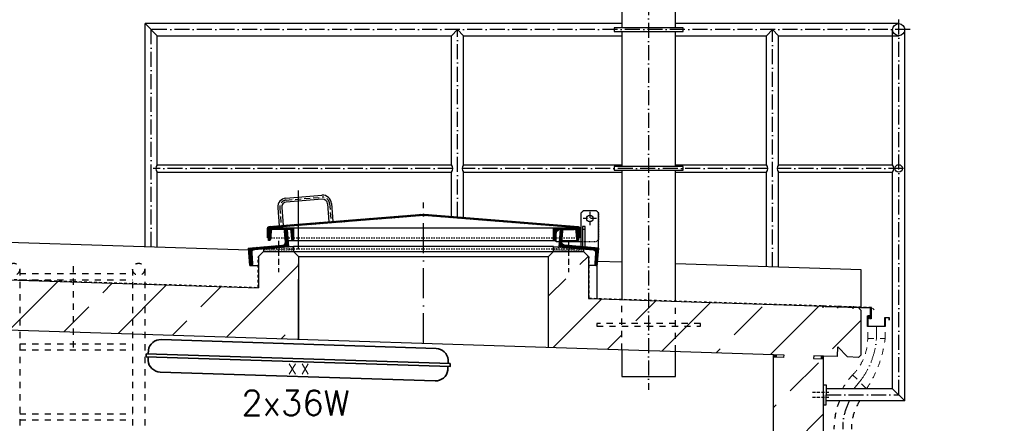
# Model space of a CAD drawing. Header units: millimetres. Extents: x -1777 to 1198744, y 17256 to 76241.
# Tile 51 of 201: x 105951 to 109890, y 54044 to 55658. Entities that reach past the tile are written whole.
import ezdxf
from ezdxf.enums import TextEntityAlignment as Align

# ---------------------------------------------------------------- set-up
doc = ezdxf.new("R2010")
doc.units = ezdxf.units.MM
doc.linetypes.add('ACAD_ISO10W100', pattern=[18, 12, -3, 0, -3])
doc.linetypes.add('JIS_02_1.0', pattern=[2, 1, -1])
doc.layers.add('elektro Installation', color=7, linetype='Continuous', lineweight=35)
doc.styles.add('ROMANS', font='ROMANS', dxfattribs={"height": 0.2})

msp = doc.modelspace()

# ---------------------------------------------------------------- hatches: boundary and pattern name
h = msp.add_hatch()
h.set_pattern_fill('ANSI31', color=256)
h.set_pattern_definition([(45, (209489.6904, 109317.8882), (-2.24506403, 2.24506403), [])])
edge = h.paths.add_edge_path()
edge.add_line((106947.11185, 54822.7409), (106947.11185, 54785.0474))
edge.add_line((106947.11185, 54785.0474), (106942.11185, 54785.0474))
edge.add_line((106942.11185, 54785.0474), (106942.11185, 54823.12344))
edge.add_arc((106949.61185, 54823.12344), 7.5, 94.57392126, 180, ccw=False)
edge.add_line((106949.01376, 54830.59956), (107566.51376, 54879.99956))
edge.add_arc((107567.11185, 54872.52344), 7.5, 85.42607874, 94.57392126, ccw=False)
edge.add_line((107567.70994, 54879.99956), (108185.20994, 54830.59956))
edge.add_arc((108184.61185, 54823.12344), 7.5, 0, 85.42607874, ccw=False)
edge.add_line((108192.11185, 54823.12344), (108192.11185, 54785.0474))
edge.add_line((108192.11185, 54785.0474), (108187.11185, 54785.0474))
edge.add_line((108187.11185, 54785.0474), (108187.11185, 54822.7409))
edge.add_arc((108184.61185, 54822.7409), 2.5, 0, 85.38935068)
edge.add_line((108184.81281, 54825.23281), (107567.71473, 54874.99879))
edge.add_arc((107567.11185, 54867.52306), 7.5, 85.38935068, 94.61064932)
edge.add_line((107566.50897, 54874.99879), (106949.41089, 54825.23281))
edge.add_arc((106949.61185, 54822.7409), 2.5, 94.61064932, 180)
h = msp.add_hatch()
h.set_pattern_fill('ANSI33', color=256, scale=50, style=0)
h.set_pattern_definition([(45, (106564.04, 48335.6), (-224.506, 224.506), []), (45, (106788.54, 48335.6), (-224.506, 224.506), [158.75, -79.375])])
h.paths.add_polyline_path([(104819.58706, 54462.09841), (104819.58706, 54791.95736), (104829.58253, 54801.95283), (105009.39538, 54796.15184), (105019.58706, 54785.96016), (105019.58706, 54655.745), (105029.92042, 54645.41163), (106907.11185, 54584.85099), (106907.11185, 54710.98465), (106927.11185, 54730.98465), (107047.11185, 54730.98465), (107067.11185, 54710.98465), (107067.11185, 54379.58512), (105127.4551, 54442.16099), (105127.13265, 54432.16619), (105167.11185, 54430.8764), (105167.11185, 51415.38512), (108967.11185, 51415.38512), (108967.11185, 54308.28344), (109007.09219, 54306.99362), (109007.41463, 54316.98842), (108067.11185, 54347.32382), (108067.11185, 54710.98465), (108087.11185, 54730.98465), (108207.11185, 54730.98465), (108227.11185, 54710.98465), (108227.11185, 54542.26606), (109307.67874, 54504.40712), (109317.3511, 54494.08988), (109317.3511, 54316.99467), (109307.03385, 54307.32231), (109262.05725, 54308.77332), (109223.36783, 54350.0423), (109222.07805, 54310.0631), (109127.4551, 54313.11576), (109127.13265, 54303.12096), (109167.11185, 54301.83118), (109167.11185, 51415.38512), (109889.84974, 51407.24924), (109889.84974, 50915.38512), (104096.77694, 50915.38512), (104096.77694, 51405.58773), (104967.11185, 51415.38512), (104967.11185, 54437.32867), (105006.76861, 54436.04929), (105007.09105, 54446.04409), (104914.21521, 54449.04038), (104915.50499, 54489.01958), (104874.23601, 54450.33016), (104829.25941, 54451.78117)])
h = msp.add_hatch()
h.set_pattern_fill('ANSI31', color=256, angle=4.76364169)
h.set_pattern_definition([(49.7636417, (202196.8862, 116799.7396), (-2.42375146, 2.05086662), [])])
edge = h.paths.add_edge_path()
edge.add_line((107015.47224, 54818.59065), (107020.95324, 54819.0474))
edge.add_line((107020.95324, 54819.0474), (107026.76643, 54749.2892))
edge.add_line((107026.76643, 54749.2892), (106889.24311, 54737.82893))
edge.add_arc((106890.15661, 54726.86692), 11, 94.76364169, 184.76364169)
edge.add_line((106879.19461, 54725.95342), (106882.93166, 54681.10886))
edge.add_arc((106877.45066, 54680.65211), 5.5, -85.23635831, 4.76364169, ccw=False)
edge.add_line((106877.90741, 54675.17111), (106872.4264, 54674.71436))
edge.add_line((106872.4264, 54674.71436), (106866.61322, 54744.47256))
edge.add_line((106866.61322, 54744.47256), (107004.13653, 54755.93284))
edge.add_arc((107003.22303, 54766.89484), 11, 274.76364169, 364.76364169)
edge.add_line((107014.18504, 54767.80834), (107010.44799, 54812.6529))
edge.add_arc((107015.92899, 54813.10965), 5.5, 94.76364169, 184.76364169, ccw=False)
h = msp.add_hatch()
h.set_pattern_fill('ANSI31', color=256, angle=90)
h.set_pattern_definition([(135, (207506.5476, 109317.8882), (-2.24506403, -2.24506403), [])])
edge = h.paths.add_edge_path()
edge.add_arc((106965.11185, 54810.5474), 8.5, 90, 176.37147033)
edge.add_line((106956.62889, 54811.08535), (106954.59602, 54779.02843))
edge.add_arc((106950.35454, 54779.2974), 4.25, 270, 356.37147033, ccw=False)
edge.add_line((106950.35454, 54775.0474), (106947.11185, 54775.0474))
edge.add_line((106947.11185, 54775.0474), (106947.11185, 54822.4974))
edge.add_arc((106949.66185, 54822.4974), 2.55, 90, 180, ccw=False)
edge.add_line((106949.66185, 54825.0474), (107044.56185, 54825.0474))
edge.add_arc((107044.56185, 54822.4974), 2.55, 0, 90, ccw=False)
edge.add_line((107047.11185, 54822.4974), (107047.11185, 54775.0474))
edge.add_line((107047.11185, 54775.0474), (107043.86917, 54775.0474))
edge.add_arc((107043.86917, 54779.2974), 4.25, 183.62852967, 270, ccw=False)
edge.add_line((107039.62769, 54779.02843), (107037.59481, 54811.08535))
edge.add_arc((107029.11185, 54810.5474), 8.5, 3.62852967, 90)
edge.add_line((107029.11185, 54819.0474), (106965.11185, 54819.0474))
h = msp.add_hatch()
h.set_pattern_fill('ANSI31', color=256, angle=90)
h.set_pattern_definition([(135, (208646.5476, 109317.8882), (-2.24506403, -2.24506403), [])])
edge = h.paths.add_edge_path()
edge.add_arc((108105.11185, 54810.5474), 8.5, 90, 176.37147033)
edge.add_line((108096.62889, 54811.08535), (108094.59602, 54779.02843))
edge.add_arc((108090.35454, 54779.2974), 4.25, 270, 356.37147033, ccw=False)
edge.add_line((108090.35454, 54775.0474), (108087.11185, 54775.0474))
edge.add_line((108087.11185, 54775.0474), (108087.11185, 54822.4974))
edge.add_arc((108089.66185, 54822.4974), 2.55, 90, 180, ccw=False)
edge.add_line((108089.66185, 54825.0474), (108184.56185, 54825.0474))
edge.add_arc((108184.56185, 54822.4974), 2.55, 0, 90, ccw=False)
edge.add_line((108187.11185, 54822.4974), (108187.11185, 54775.0474))
edge.add_line((108187.11185, 54775.0474), (108183.86917, 54775.0474))
edge.add_arc((108183.86917, 54779.2974), 4.25, 183.62852967, 270, ccw=False)
edge.add_line((108179.62769, 54779.02843), (108177.59481, 54811.08535))
edge.add_arc((108169.11185, 54810.5474), 8.5, 3.62852967, 90)
edge.add_line((108169.11185, 54819.0474), (108105.11185, 54819.0474))
h = msp.add_hatch()
h.set_pattern_fill('ANSI31', color=256, angle=-4.76364169)
h.set_pattern_definition([(40.2363583, (211264.6988, 101549.2215), (-2.05086662, 2.42375146), [])])
edge = h.paths.add_edge_path()
edge.add_line((108118.75146, 54818.59065), (108113.27046, 54819.0474))
edge.add_line((108113.27046, 54819.0474), (108107.45728, 54749.2892))
edge.add_line((108107.45728, 54749.2892), (108244.98059, 54737.82893))
edge.add_arc((108244.06709, 54726.86692), 11, -4.76364169, 85.23635831, ccw=False)
edge.add_line((108255.02909, 54725.95342), (108251.29205, 54681.10886))
edge.add_arc((108256.77305, 54680.65211), 5.5, 175.23635831, 265.23635831)
edge.add_line((108256.3163, 54675.17111), (108261.7973, 54674.71436))
edge.add_line((108261.7973, 54674.71436), (108267.61048, 54744.47256))
edge.add_line((108267.61048, 54744.47256), (108130.08717, 54755.93284))
edge.add_arc((108131.00067, 54766.89484), 11, 175.23635831, 265.23635831, ccw=False)
edge.add_line((108120.03867, 54767.80834), (108123.77571, 54812.6529))
edge.add_arc((108118.29471, 54813.10965), 5.5, -4.76364169, 85.23635831)
h = msp.add_hatch()
h.set_pattern_fill('AR-SAND', color=256, scale=0.1)
h.set_pattern_definition([(37.5, (207047.962, 109309.8254), (-0.16000313, 4.89413237), [0, -3.8608, 0, -4.318, 0, -4.1275]), (7.5, (207047.962, 109309.8254), (4.49523283, 7.168251), [0, -2.0828, 0, -3.4798, 0, -1.3335]), (327.5, (207044.8377, 109309.8254), (7.9099237, 0.01437185), [0, -1.27, 0, -4.572, 0, -5.969]), (317.5, (207044.838, 109309.8254), (7.63556452, 2.22929323), [0, -0.635, 0, -2.9972, 0, -3.429])])
h.paths.add_polyline_path([(106927.11185, 54730.98465), (107047.11185, 54730.98465), (107047.11185, 54750.98465), (106927.11185, 54740.98465)])
h = msp.add_hatch()
h.set_pattern_fill('AR-SAND', color=256, scale=0.1)
h.set_pattern_definition([(37.5, (208207.962, 109309.8254), (-0.16000313, 4.89413237), [0, -3.8608, 0, -4.318, 0, -4.1275]), (7.5, (208207.962, 109309.8254), (4.49523283, 7.168251), [0, -2.0828, 0, -3.4798, 0, -1.3335]), (327.5, (208204.8377, 109309.8254), (7.9099237, 0.01437185), [0, -1.27, 0, -4.572, 0, -5.969]), (317.5, (208204.838, 109309.8254), (7.63556452, 2.22929323), [0, -0.635, 0, -2.9972, 0, -3.429])])
h.paths.add_polyline_path([(108087.11185, 54730.98465), (108207.11185, 54730.98465), (108207.11185, 54740.98465), (108087.11185, 54750.98465)])
h = msp.add_hatch(color=256)
h.dxf.hatch_style = 1
h.paths.add_polyline_path([(108977.4291, 54317.95579), (108967.11185, 54318.28864), (108967.11185, 54308.28344), (108977.10665, 54307.96099)])
h = msp.add_hatch(color=256)
h.dxf.hatch_style = 1
h.paths.add_polyline_path([(109167.11185, 54311.83638), (109157.11705, 54312.15883), (109156.79461, 54302.16403), (109167.11185, 54301.83118)])

# ---------------------------------------------------------------- linework, layer by layer
at = {"linetype": 'ACAD_ISO10W100', "ltscale": 5}
for p, q in [((108467.11185, 55826.12739), (108467.11185, 54177.38971)), ((109467.3511, 54157.46678), (109467.3511, 55669.10042)), ((109513.41625, 55618.0355), (106477.10126, 55618.0355)), ((106477.10126, 54748.80173), (106477.10126, 55618.0355)), ((107702.85262, 54869.18814), (107702.85262, 55618.0355)), ((108962.85262, 54668.60814), (108962.85262, 55618.0355)), ((107683.88633, 55063.0355), (106485.08834, 55063.0355)), ((108943.88633, 55063.0355), (107721.8189, 55063.0355)), ((109487.21265, 55063.0355), (108981.8189, 55063.0355)), ((109177.11185, 54157.46678), (109467.3511, 54157.46678))]:
    msp.add_line(p, q, dxfattribs=at)
for p, q in [((108360.06185, 55642.1855), (106452.95126, 55642.1855)), ((106452.95126, 54749.58084), (106452.95126, 55642.1855)), ((106452.95126, 55642.1855), (106501.25126, 55593.8855)), ((107702.85262, 55618.0355), (107678.70262, 55593.8855)), ((107727.00262, 55593.8855), (107702.85262, 55618.0355)), ((109467.3511, 55642.1855), (108574.16185, 55642.1855)), ((108962.85262, 55618.0355), (108938.70262, 55593.8855)), ((108987.00262, 55593.8855), (108962.85262, 55618.0355)), ((109443.2011, 55077.9855), (109443.2011, 55618.0355)), ((109491.5011, 54133.31678), (109491.5011, 55618.0355)), ((106501.25126, 55593.8855), (107678.70262, 55593.8855)), ((106501.25126, 55077.9855), (106501.25126, 55593.8855)), ((107678.70262, 55077.9855), (107678.70262, 55593.8855)), ((107727.00262, 55593.8855), (108360.06185, 55593.8855)), ((107727.00262, 55077.9855), (107727.00262, 55593.8855)), ((108574.16185, 55593.8855), (108938.70262, 55593.8855)), ((108938.70262, 55077.9855), (108938.70262, 55593.8855)), ((108987.00262, 55593.8855), (109467.3511, 55593.8855)), ((108987.00262, 55077.9855), (108987.00262, 55593.8855)), ((106501.25126, 55077.9855), (107678.70262, 55077.9855)), ((107727.00262, 55077.9855), (108360.06185, 55077.9855)), ((108574.16185, 55077.9855), (108938.70262, 55077.9855)), ((108987.00262, 55077.9855), (109443.2011, 55077.9855)), ((106501.25126, 55048.0855), (107678.70262, 55048.0855)), ((106501.25126, 54748.02262), (106501.25126, 55048.0855)), ((107678.70262, 54871.12014), (107678.70262, 55048.0855)), ((107727.00262, 55048.0855), (108360.06185, 55048.0855)), ((107727.00262, 54867.25614), (107727.00262, 55048.0855)), ((108574.16185, 55048.0855), (108938.70262, 55048.0855)), ((108938.70262, 54669.38725), (108938.70262, 55048.0855)), ((108987.00262, 55048.0855), (109443.2011, 55048.0855)), ((108987.00262, 54667.82903), (108987.00262, 55048.0855)), ((109443.2011, 54181.61678), (109443.2011, 55048.0855)), ((107016.4102, 54944.33632), (107159.9516, 54955.81963)), ((106983.39567, 54905.58014), (106989.13733, 54833.80944)), ((106999.34472, 54906.85607), (107005.08637, 54835.08537)), ((107161.22752, 54939.87059), (107017.68612, 54928.38728)), ((107161.22752, 54939.87059), (107017.68612, 54928.38728)), ((107182.75873, 54921.52919), (107188.50039, 54849.75849)), ((107198.70777, 54922.80511), (107204.44943, 54851.03441)), ((108207.11185, 54895.0474), (108197.11185, 54885.0474)), ((108207.11185, 54895.0474), (108197.11185, 54885.0474)), ((108197.11185, 54759.13886), (108197.11185, 54885.0474)), ((108197.11185, 54750.34745), (108197.11185, 54885.0474)), ((108207.11185, 54895.0474), (108257.11185, 54895.0474)), ((108207.11185, 54895.0474), (108257.11185, 54895.0474)), ((108267.11185, 54885.0474), (108257.11185, 54895.0474)), ((108267.11185, 54885.0474), (108257.11185, 54895.0474)), ((108267.11185, 54744.51412), (108267.11185, 54885.0474)), ((108267.11185, 54744.51412), (108267.11185, 54885.0474)), ((106867.30149, 54736.21336), (104829.58253, 54801.95283)), ((107044.56185, 54825.0474), (108089.66185, 54825.0474)), ((108197.11185, 54819.0474), (108192.11185, 54819.0474)), ((108203.11185, 54820.0474), (108213.11185, 54820.0474)), ((107024.61991, 54775.0474), (108096.79677, 54775.0474)), ((108120.64192, 54775.0474), (108187.11185, 54775.0474)), ((106927.11185, 54730.98465), (106907.11185, 54710.98465)), ((106907.11185, 54710.98465), (106907.11185, 54584.85099)), ((106927.11185, 54730.98465), (108207.11185, 54730.98465)), ((107047.11185, 54730.98465), (107067.11185, 54710.98465)), ((107067.11185, 54710.98465), (108067.11185, 54710.98465)), ((107067.11185, 54710.98465), (107067.11185, 54379.58512)), ((108087.11185, 54730.98465), (108067.11185, 54710.98465)), ((108067.11185, 54347.32382), (108067.11185, 54710.98465)), ((108207.11185, 54730.98465), (108227.11185, 54710.98465)), ((108227.11185, 54710.98465), (108227.11185, 54613.88616)), ((106872.4264, 54674.71436), (106907.11185, 54674.71436)), ((108227.11185, 54674.71436), (108227.11185, 54542.26606)), ((108261.7973, 54674.71436), (108227.11185, 54674.71436)), ((108360.06185, 54688.05496), (108263.16951, 54691.18083)), ((109317.3511, 54657.17156), (108574.16185, 54681.14781)), ((105029.92042, 54645.41163), (106907.11185, 54584.85099)), ((109317.3511, 54510.09508), (109317.3511, 54657.17156)), ((108227.11185, 54542.26606), (109213.48276, 54510.44445)), ((109163.67147, 54509.04986), (109163.7682, 54512.0483)), ((109165.05775, 54505.50066), (109165.38036, 54515.50077)), ((109166.66991, 54508.95313), (109166.76664, 54511.95157)), ((109224.37691, 54503.58695), (109224.69952, 54513.58706)), ((109285.87898, 54501.60281), (109286.2016, 54511.60292)), ((109222.99063, 54507.13615), (109223.08736, 54510.13459)), ((109225.98907, 54507.03942), (109226.0858, 54510.03786)), ((109284.4927, 54505.15201), (109284.58943, 54508.15045)), ((109287.49114, 54505.05528), (109287.58787, 54508.05372)), ((109317.3511, 54494.08988), (109307.67874, 54504.40712)), ((109317.3511, 54316.99467), (109317.3511, 54494.08988)), ((105127.4551, 54442.16099), (109007.41463, 54316.98842)), ((108967.11185, 51415.38512), (108967.11185, 54318.28864)), ((108977.4291, 54317.95579), (108977.10665, 54307.96099)), ((109007.41463, 54316.98842), (109007.09219, 54306.99362)), ((109222.07805, 54310.0631), (109223.36783, 54350.0423)), ((109223.36783, 54350.0423), (109262.05725, 54308.77332)), ((109317.3511, 54316.99467), (109307.03385, 54307.32231)), ((109007.09105, 54306.99366), (108967.11185, 54308.28344)), ((109127.4551, 54313.11576), (109127.13265, 54303.12096)), ((109127.13265, 54303.12096), (109167.11185, 54301.83118)), ((109167.11185, 54311.83638), (109127.4551, 54313.11576)), ((109157.11705, 54312.15883), (109156.79461, 54302.16403)), ((109167.11185, 51415.38512), (109167.11185, 54311.83638)), ((109222.07805, 54310.0631), (109167.11185, 54311.83638)), ((109307.03385, 54307.32231), (109262.05725, 54308.77332)), ((109443.2011, 54181.61678), (109177.11185, 54181.61678)), ((109443.2011, 54181.61678), (109491.5011, 54133.31678)), ((109491.5011, 54133.31678), (109177.11185, 54133.31678))]:
    msp.add_line(p, q)
at = {"linetype": 'ACAD_ISO10W100', "ltscale": 2}
for p, q in [((107017.04816, 54936.3618), (107160.58956, 54947.84511)), ((106991.3702, 54906.2181), (106997.11185, 54834.4474)), ((107190.73325, 54922.16715), (107196.47491, 54850.39645)), ((108232.11185, 54888.94003), (108232.11185, 54836.15478)), ((108232.11185, 54888.94003), (108232.11185, 54836.15478)), ((108258.50448, 54862.5474), (108205.71923, 54862.5474)), ((108258.50448, 54862.5474), (108205.71923, 54862.5474)), ((106987.11185, 54772.92177), (106987.11185, 54648.03765)), ((108147.11185, 54772.92177), (108147.11185, 54648.03765))]:
    msp.add_line(p, q, dxfattribs=at)
at = {"linetype": 'ACAD_ISO10W100', "ltscale": 20}
msp.add_line((107067.11185, 54379.58512), (107067.11185, 54975.33037), dxfattribs=at)
at = {"linetype": 'ACAD_ISO10W100', "ltscale": 10}
msp.add_line((107567.11185, 54363.45447), (107567.11185, 54926.98465), dxfattribs=at)
at = {"linetype": 'JIS_02_1.0', "ltscale": 2.5}
for p, q in [((108192.11185, 54819.0474), (108169.11185, 54819.0474)), ((108109.10379, 54769.0474), (108120.14192, 54769.0474))]:
    msp.add_line(p, q, dxfattribs=at)
at = {"linetype": 'JIS_02_1.0', "ltscale": 5}
for p, q in [((106947.11185, 54785.0474), (108187.11185, 54785.0474)), ((106927.11185, 54740.98465), (108207.11185, 54740.98465))]:
    msp.add_line(p, q, dxfattribs=at)
at = {"linetype": 'JIS_02_1.0', "ltscale": 10}
for p, q in [((106905.11185, 54586.91655), (106905.11185, 54709.04522)), ((108229.11185, 54544.20258), (108229.11185, 54709.04522)), ((105029.91935, 54647.41271), (106905.11185, 54586.91655)), ((108229.11185, 54544.20258), (109358.80539, 54507.75719)), ((109369.04434, 54496.83557), (109358.80539, 54507.75719))]:
    msp.add_line(p, q, dxfattribs=at)
at = {"linetype": 'JIS_02_1.0', "ltscale": 25}
for p, q in [((106167.11185, 54347.32382), (106167.11185, 54674.71436)), ((105951.25126, 54659.63499), (105951.25126, 52814.3098)), ((105951.25126, 54642.05174), (106402.95126, 54642.05174)), ((106402.95126, 54659.63499), (106402.95126, 52261.4634)), ((106451.25126, 54659.63499), (106451.25126, 52238.70098)), ((105951.25126, 54617.05174), (106402.95126, 54617.05174)), ((108359.95788, 54337.87622), (108360.06185, 54537.97692)), ((108574.16185, 54330.96572), (108574.16185, 54531.06977)), ((105951.25126, 54362.05174), (106402.95126, 54362.05174)), ((105951.25126, 54337.05174), (106402.95126, 54337.05174)), ((105951.25126, 54082.05174), (106402.95126, 54082.05174)), ((105951.25126, 54057.05174), (106402.95126, 54057.05174))]:
    msp.add_line(p, q, dxfattribs=at)
at = {"color": 254, "linetype": 'JIS_02_1.0', "lineweight": 9, "ltscale": 25}
for p, q in [((109343.38759, 54383.00726), (109343.15961, 54430.79724)), ((109413.15961, 54383.00726), (109413.15961, 54430.79724)), ((109343.38759, 54383.00726), (109413.15961, 54383.00726)), ((109282.97836, 54237.16648), (109338.52806, 54181.61678))]:
    msp.add_line(p, q, dxfattribs=at)
at = {"color": 253, "linetype": 'ACAD_ISO10W100', "lineweight": 9, "ltscale": 5}
for p, q in [((109378.15961, 54380.79724), (109378.15961, 54430.79724)), ((109310.75321, 54209.39163), (109288.29767, 54181.61678))]:
    msp.add_line(p, q, dxfattribs=at)
at = {"color": 253, "linetype": 'ACAD_ISO10W100'}
for p, q in [((109122.42962, 54167.46678), (109187.61366, 54167.46678)), ((109122.42962, 54147.46678), (109187.61366, 54147.46678))]:
    msp.add_line(p, q, dxfattribs=at)
for points in [[(108360.06185, 55826.12739), (108360.06185, 55625.56151)], [(108574.16185, 55625.56151), (108574.16185, 55826.12739)], [(108605.59048, 55625.56151), (108328.63322, 55625.56151), (108328.63322, 55610.50949), (108605.59048, 55610.50949), (108605.59048, 55625.56151)], [(108360.06185, 55610.50949), (108360.06185, 55070.56151)], [(108574.16185, 55070.56151), (108574.16185, 55610.50949)], [(108605.59048, 55070.56151), (108328.63322, 55070.56151), (108328.63322, 55055.50949), (108605.59048, 55055.50949), (108605.59048, 55070.56151)], [(108360.06185, 55055.50949), (108360.06185, 54537.97692)], [(108574.16185, 54531.06977), (108574.16185, 55055.50949)], [(108096.79677, 54808.92817), (108107.94089, 54819.0474), (108169.11185, 54819.0474)], [(108109.10379, 54769.0474), (108096.79677, 54769.0474), (108096.79677, 54808.92817)], [(108197.11185, 54769.0474), (108120.14192, 54769.0474)], [(108260.06185, 54674.71436), (108260.06185, 54541.20305)], [(109354.26177, 54464.47479), (109354.26177, 54503.62969), (109172.70566, 54509.48692), (109172.80239, 54512.48536), (109356.84192, 54506.54801), (109356.84192, 54461.77479), (109351.1922, 54461.79554), (109346.55511, 54470.47479), (109349.25511, 54470.47479), (109352.75511, 54464.47479), (109354.26411, 54464.47479)], [(108359.95788, 54337.87622), (108360.06185, 54230.96572), (108574.16185, 54230.96572), (108574.16185, 54330.96572)], [(109167.11185, 54157.46678), (109167.11185, 54197.46678), (109177.11185, 54197.46678), (109177.11185, 54157.46678)], [(109167.11185, 54157.46678), (109167.11185, 54117.46678), (109177.11185, 54117.46678), (109177.11185, 54157.46678)]]:
    msp.add_lwpolyline(points)
for points in [[(106947.11185, 54822.7409), (106947.11185, 54785.0474), (106942.11185, 54785.0474), (106942.11185, 54823.12344, -0.3910205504), (106949.01376, 54830.59956), (107566.51376, 54879.99956, -0.039936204), (107567.70994, 54879.99956), (108185.20994, 54830.59956, -0.3910205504), (108192.11185, 54823.12344), (108192.11185, 54785.0474), (108187.11185, 54785.0474), (108187.11185, 54822.7409, 0.3908358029), (108184.81281, 54825.23281), (107567.71473, 54874.99879, 0.0402572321), (107566.50897, 54874.99879), (106949.41089, 54825.23281, 0.3908358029)], [(107015.47224, 54818.59065), (107020.95324, 54819.0474), (107026.76643, 54749.2892), (106889.24311, 54737.82893, 0.4142135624), (106879.19461, 54725.95342), (106882.93166, 54681.10886, -0.4142135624), (106877.90741, 54675.17111), (106872.4264, 54674.71436), (106866.61322, 54744.47256), (107004.13653, 54755.93284, 0.4142135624), (107014.18504, 54767.80834), (107010.44799, 54812.6529, -0.4142135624)], [(106965.11185, 54819.0474, 0.3957840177), (106956.62889, 54811.08535), (106954.59602, 54779.02843, -0.3957840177), (106950.35454, 54775.0474), (106947.11185, 54775.0474), (106947.11185, 54822.4974, -0.4142135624), (106949.66185, 54825.0474), (107044.56185, 54825.0474, -0.4142135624), (107047.11185, 54822.4974), (107047.11185, 54775.0474), (107043.86917, 54775.0474, -0.3957840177), (107039.62769, 54779.02843), (107037.59481, 54811.08535, 0.3957840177), (107029.11185, 54819.0474)], [(108105.11185, 54819.0474, 0.3957840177), (108096.62889, 54811.08535), (108094.59602, 54779.02843, -0.3957840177), (108090.35454, 54775.0474), (108087.11185, 54775.0474), (108087.11185, 54822.4974, -0.4142135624), (108089.66185, 54825.0474), (108184.56185, 54825.0474, -0.4142135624), (108187.11185, 54822.4974), (108187.11185, 54775.0474), (108183.86917, 54775.0474, -0.3957840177), (108179.62769, 54779.02843), (108177.59481, 54811.08535, 0.3957840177), (108169.11185, 54819.0474)], [(108118.75146, 54818.59065), (108113.27046, 54819.0474), (108107.45728, 54749.2892), (108244.98059, 54737.82893, -0.4142135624), (108255.02909, 54725.95342), (108251.29205, 54681.10886, 0.4142135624), (108256.3163, 54675.17111), (108261.7973, 54674.71436), (108267.61048, 54744.47256), (108130.08717, 54755.93284, -0.4142135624), (108120.03867, 54767.80834), (108123.77571, 54812.6529, 0.4142135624)]]:
    msp.add_lwpolyline(points, format="xyb", close=True)
at = {"linetype": 'JIS_02_1.0', "ltscale": 2.5}
msp.add_lwpolyline([(108197.11185, 54813.05463), (108197.11185, 54813.05463), (108197.11185, 54885.0474), (108207.11185, 54895.0474), (108257.11185, 54895.0474), (108267.11185, 54885.0474), (108267.11185, 54779.0474), (108257.11186, 54769.0474), (108197.11185, 54769.0474)], dxfattribs=at)
for points in [[(108203.11185, 54749.84745), (108213.11185, 54749.01412), (108213.11185, 54830.0474), (108203.11185, 54830.0474)], [(106927.11185, 54730.98465), (107047.11185, 54730.98465), (107047.11185, 54750.98465), (106927.11185, 54740.98465)], [(107047.11185, 54730.98465), (108087.11185, 54730.98465), (108087.11185, 54750.98465), (107047.11185, 54750.98465)], [(108207.11185, 54730.98465), (108087.11185, 54730.98465), (108087.11185, 54750.98465), (108207.11185, 54740.98465)], [(109343.85961, 54431.49724), (109412.45961, 54431.49724), (109412.45961, 54466.49724), (109429.85961, 54466.49724), (109429.85961, 54455.79724), (109429.15961, 54455.79724), (109429.15961, 54465.79724), (109413.15961, 54465.79724), (109413.15961, 54430.79724), (109343.15961, 54430.79724), (109343.15961, 54473.49724), (109353.85961, 54473.49724), (109353.85961, 54464.79724), (109353.15961, 54464.79724), (109353.15961, 54472.79724), (109343.85961, 54472.79724)]]:
    msp.add_lwpolyline(points, close=True)
at = {"linetype": 'JIS_02_1.0', "ltscale": 25}
msp.add_lwpolyline([(108260.06185, 54432.69745), (108674.16185, 54432.69745), (108674.16185, 54442.69745), (108260.06185, 54442.69745)], close=True, dxfattribs=at)
for centre, radius in [((109467.3511, 55618.0355), 24.15), ((109467.3511, 55063.0355), 14.95), ((108232.11185, 54862.5474), 13.5), ((108232.11185, 54862.5474), 13.5)]:
    msp.add_circle(centre, radius)
for centre in [(105927.10126, 54659.63499), (106427.10126, 54659.63499)]:
    msp.add_circle(centre, 24.15, dxfattribs=at)
for centre, radius, start, end in [((106520.21755, 55063.0355), 24.15, 141.75338012, 218.24661988), ((107659.73633, 55063.0355), 24.15, 321.75338012, 38.24661988), ((107745.9689, 55063.0355), 24.15, 141.75338012, 218.24661988), ((108919.73633, 55063.0355), 24.15, 321.75338012, 38.24661988), ((109005.9689, 55063.0355), 24.15, 141.75338012, 218.24661988), ((109424.23481, 55063.0355), 24.15, 321.75338012, 38.24661988), ((107019.28102, 54908.45097), 36, 94.57392126, 184.57392126), ((107162.82242, 54919.93428), 36, 4.57392126, 94.57392126), ((107019.28102, 54908.45097), 20, 94.57392126, 184.57392126), ((107162.82242, 54919.93428), 20, 4.57392126, 94.57392126), ((107181.76191, 54921.44944), 20, 92.83970525, 94.57392126), ((107567.11185, 54867.52306), 7.5, 85.38935068, 94.61064932), ((107567.11185, 54872.52344), 7.5, 85.42607874, 94.57392126)]:
    msp.add_arc(centre, radius, start, end)
at = {"linetype": 'ACAD_ISO10W100', "ltscale": 2}
for centre, start, end in [((107162.82242, 54919.93428), 4.57392126, 94.57392126), ((107019.28102, 54908.45097), 94.57392126, 184.57392126)]:
    msp.add_arc(centre, 28, start, end, dxfattribs=at)
at = {"color": 254, "linetype": 'JIS_02_1.0', "lineweight": 9, "ltscale": 25}
for centre, radius, start, end in [((109137.13759, 54383.00726), 206.25, 315, 0), ((108960.557, 54436.20958), 455.71879, 326.03668004, 353.29578784), ((109480.93544, 54051.77029), 271.21717, 136.87667171, 151.39589854)]:
    msp.add_arc(centre, radius, start, end, dxfattribs=at)
at = {"color": 253, "linetype": 'ACAD_ISO10W100', "lineweight": 9, "ltscale": 5}
msp.add_arc((109068.08656, 54403.50025), 310.74951, 321.34374783, 356.21877091, dxfattribs=at)
at = {"color": 254, "linetype": 'JIS_02_1.0', "ltscale": 25}
for centre, radius, start in [((109514.75779, 54020.61503), 306.25, 158.40732211), ((109484.52981, 54020.61503), 206.25, 146.87737284)]:
    msp.add_arc(centre, radius, start, 180, dxfattribs=at)
at = {"color": 253, "linetype": 'ACAD_ISO10W100', "ltscale": 5}
msp.add_arc((109499.52981, 54020.61503), 256.25, 153.90813094, 180, dxfattribs=at)
at = {"layer": 'elektro Installation', "linetype": 'Continuous', "ltscale": 100}
for points in [[(107664.89801, 54282.39411), (107665.36944, 54297.00707, 0.3765296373), (107616.82586, 54342.95783), (106517.39785, 54378.42681, 0.3765296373), (106465.99343, 54335.7005), (106465.52199, 54321.08754)], [(106465.14156, 54309.29513), (106464.66248, 54294.44517, 0.3765296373), (106513.20606, 54248.49441), (107612.63407, 54213.02543, 0.3765296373), (107664.03849, 54255.75174), (107664.51757, 54270.6017)]]:
    msp.add_lwpolyline(points, format="xyb", dxfattribs=at)
msp.add_lwpolyline([(106457.08293, 54309.55512), (107672.57619, 54270.34171), (107672.95663, 54282.13412), (106457.46337, 54321.34752)], close=True, dxfattribs=at)

# ---------------------------------------------------------------- texts
at = {"layer": 'elektro Installation', "linetype": 'Continuous', "ltscale": 100, "style": 'ROMANS'}
for p in [(107042.20114, 54281.50283), (107093.2559, 54281.50283)]:
    msp.add_text('X', height=41.67311, dxfattribs=at).set_placement(p, align=Align.TOP_CENTER)
msp.add_text('2x36W', height=100, dxfattribs=at).set_placement((106837.72571, 54175.11327), align=Align.TOP_LEFT)

doc.saveas('drawing.dxf')
